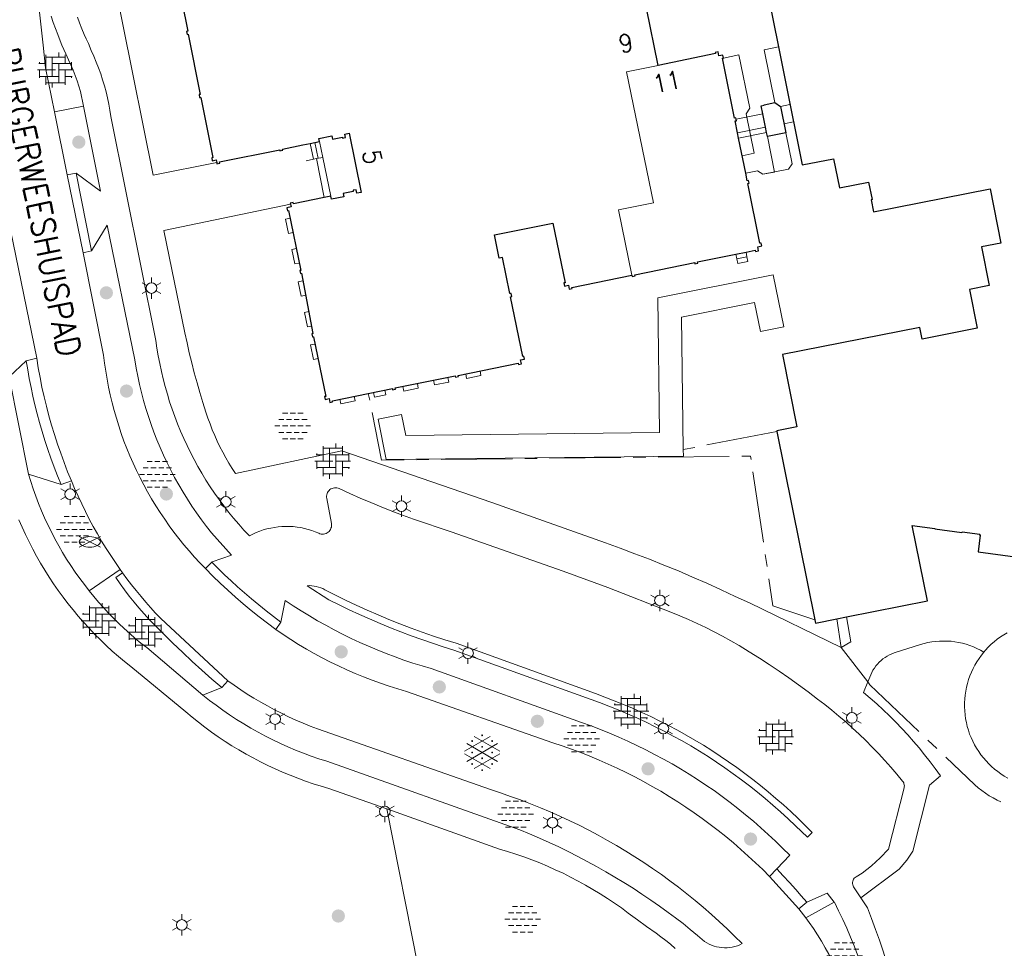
# Model space of a CAD drawing. Header units: metres. Extents: x 118574 to 118781, y 483563 to 483693.
# Tile 19 of 21: x 118738 to 118748, y 483673 to 483683. Entities that reach past the tile are written whole.
import ezdxf
from ezdxf.enums import TextEntityAlignment as Align

# ---------------------------------------------------------------- set-up
doc = ezdxf.new("R2010")
doc.units = ezdxf.units.M
doc.header["$MEASUREMENT"] = 0
doc.linetypes.add('DGN Style 2', pattern=[3.718871, 2.231323, -1.487549])
doc.linetypes.add('hek', pattern=[1.14, 0.75, -0.13, 0.13, -0.13])
for name, color, linetype, lineweight in [('Baakschild', 7, 'Continuous', 0), ('Barrier', 7, 'Continuous', 0), ('Kader', 7, 'Continuous', 0), ('Level 17', 7, 'Continuous', 0), ('Level 19', 7, 'Continuous', 0), ('Level 21', 7, 'Continuous', 0), ('Level 22', 7, 'Continuous', 0), ('Level 23', 7, 'Continuous', 0), ('Level 30', 7, 'Continuous', 0), ('Level 31', 7, 'Continuous', 0), ('Level 33', 7, 'Continuous', 0), ('Level 4', 7, 'Continuous', 0), ('Level 50', 7, 'Continuous', 0), ('Oml_ voetganger', 7, 'Continuous', 0), ('Omleiding fiets', 7, 'Continuous', 0), ('Omleiding OV', 7, 'Continuous', 0), ('Werkterrein', 7, 'Continuous', 0)]:
    doc.layers.add(name, color=color, linetype=linetype, lineweight=lineweight)
doc.styles.add('Style-STANDARD', font='STANDARD.shx')

# ---------------------------------------------------------------- blocks, each defined once
blk = doc.blocks.new('ONVERH_1')
at = {"layer": 'Barrier', "color": 7, "linetype": 'Continuous', "lineweight": 0}
for p, q in [((-0.856, 1.08), (-0.424, 1.08)), ((-0.208, 1.08), (0.224, 1.08)), ((0.44, 1.08), (0.872, 1.08)), ((-1.184, 0.536), (-0.752, 0.536)), ((-0.536, 0.536), (-0.104, 0.536)), ((0.12, 0.536), (0.552, 0.536)), ((0.768, 0.536), (1.2, 0.536)), ((-1.496, -0.008), (-1.072, -0.008)), ((-1.184, -0.544), (-0.752, -0.544)), ((-1.184, -0.544), (-0.752, -0.544)), ((-0.856, -0.008), (-0.424, -0.008)), ((-0.536, -0.544), (-0.104, -0.544)), ((-0.208, -0.008), (0.224, -0.008)), ((0.12, -0.544), (0.552, -0.544)), ((0.44, -0.008), (0.872, -0.008)), ((0.768, -0.544), (1.2, -0.544)), ((1.088, -0.008), (1.504, -0.008)), ((-0.856, -1.088), (-0.424, -1.088)), ((-0.208, -1.088), (0.224, -1.088)), ((0.44, -1.088), (0.872, -1.088))]:
    blk.add_line(p, q, dxfattribs=at)
blk = doc.blocks.new('OVERH')
at = {"layer": 'Barrier', "color": 7, "linetype": 'Continuous', "lineweight": 0}
for p, q in [((-0.808, 0), (-0.808, 1.264)), ((-0.808, 1.08), (0.816, 1.08)), ((-0.272, -0.544), (-0.272, 1.08)), ((0.272, 1.08), (0.272, 1.472)), ((0.816, 0.544), (0.816, 1.264)), ((-1.4, 0.544), (-0.808, 0.544)), ((-1.352, 0.544), (-1.352, 0.648)), ((-0.272, 0.544), (1.352, 0.544)), ((0.272, -1.08), (0.272, 0.544)), ((1.352, 0), (1.352, 0.648)), ((-1.496, 0), (0, 0)), ((-1.352, -0.648), (-1.352, 0)), ((-1.352, -0.544), (0.272, -0.544)), ((-0.808, -1.264), (-0.808, -0.544)), ((0.272, 0), (1.504, 0)), ((0.816, -1.264), (0.816, 0)), ((0.816, -0.544), (1.4, -0.544)), ((1.352, -0.648), (1.352, -0.544)), ((-0.808, -1.08), (0.816, -1.08)), ((-0.264, -1.48), (-0.264, -1.08))]:
    blk.add_line(p, q, dxfattribs=at)
blk = doc.blocks.new('GVERH')
at = {"layer": 'Barrier', "color": 7, "linetype": 'Continuous', "lineweight": 0}
for p, q in [((-1.496, 0.104), (0.656, 1.352)), ((-0.664, 1.352), (1.496, 0.104)), ((-1.304, 0.752), (1.296, -0.752)), ((0, 0), (1.296, 0.752)), ((-1.496, -0.104), (0.656, -1.344)), ((-1.304, -0.752), (0, 0)), ((-0.664, -1.344), (1.496, -0.104))]:
    blk.add_line(p, q, dxfattribs=at)
for centre in [(-0.841, 0.968), (-0.003, 1.452), (0.843, 0.968), (-0.841, 0), (-0.003, 0.484), (0.835, 0), (-0.003, -0.483), (-0.841, -0.967), (-0.003, -1.486), (0.835, -0.967)]:
    blk.add_circle(centre, 0.035, dxfattribs=at)
blk = doc.blocks.new('BOOM_1')
at = {"layer": 'Oml_ voetganger', "linetype": 'Continuous', "lineweight": 0}
h = blk.add_hatch(color=7, dxfattribs=at)
edge = h.paths.add_edge_path()
edge.add_arc((-0.003, -0.003), 0.56, 0, 360)
blk = doc.blocks.new('LANTPL_1')
at = {"layer": 'Level 50', "color": 7, "linetype": 'Continuous', "lineweight": 13}
for p, q in [((0, 0.448), (0, 0.896)), ((-0.384, 0.224), (-0.776, 0.448)), ((0.784, 0.448), (0.392, 0.224)), ((-0.384, -0.224), (-0.776, -0.456)), ((0, -0.904), (0, -0.456)), ((0.784, -0.456), (0.392, -0.224))]:
    blk.add_line(p, q, dxfattribs=at)
blk.add_circle((0.003, -0.003), 0.45, dxfattribs=at)
blk = doc.blocks.new('BRPIJP_1')
at = {"layer": 'Omleiding fiets', "color": 7, "linetype": 'Continuous', "lineweight": 0}
for p, q in [((-0.896, -0.448), (0.888, 0.44)), ((-0.896, 0.44), (0.888, -0.448))]:
    blk.add_line(p, q, dxfattribs=at)
blk.add_ellipse((-0.002, -0.006), major_axis=(0.89, 0), ratio=0.5, dxfattribs=at)
blk = doc.blocks.new('BOOM')
at = {"layer": 'Oml_ voetganger', "linetype": 'Continuous', "lineweight": 0}
h = blk.add_hatch(color=7, dxfattribs=at)
edge = h.paths.add_edge_path()
edge.add_arc((0, 0), 0.56, 0, 360)

msp = doc.modelspace()

# ---------------------------------------------------------------- linework, layer by layer
at = {"layer": 'Kader', "color": 7, "linetype": 'Continuous', "lineweight": 30}
for p, q in [((118745.419, 483681.901), (118745.391, 483682.041)), ((118745.431, 483681.845), (118745.419, 483681.901)), ((118745.137, 483681.785), (118745.125, 483681.841)), ((118745.439, 483681.802), (118745.431, 483681.845)), ((118740.629, 483681.729), (118740.728, 483681.749)), ((118745.212, 483681.417), (118745.137, 483681.785)), ((118740.848, 483681.176), (118740.779, 483681.162)), ((118745.108, 483680.565), (118745.215, 483680.587)), ((118745.539, 483678.699), (118745.937, 483676.717)), ((118746.169, 483676.726), (118746.272, 483676.746))]:
    msp.add_line(p, q, dxfattribs=at)
at = {"layer": 'Kader', "color": 7, "linetype": 'Continuous', "lineweight": 30, "flags": 128}
for points in [[(118744.29, 483682.551), (118744.167, 483683.153), (118744.208, 483683.162), (118744.201, 483683.194), (118744.192, 483683.192), (118744.066, 483683.821), (118744.076, 483683.823), (118744.07, 483683.854), (118744.06, 483683.852), (118743.933, 483684.482), (118743.943, 483684.484), (118743.937, 483684.513)], [(118739.216, 483683.541), (118739.342, 483682.91), (118739.329, 483682.907), (118739.335, 483682.877), (118739.348, 483682.879), (118739.475, 483682.246), (118739.462, 483682.244), (118739.468, 483682.213), (118739.481, 483682.215), (118739.607, 483681.582), (118739.595, 483681.579), (118739.601, 483681.548), (118739.641, 483681.557), (118739.647, 483681.529)], [(118745.437, 483683.343), (118745.804, 483681.503), (118746.135, 483681.569), (118746.197, 483681.261), (118746.503, 483681.322), (118746.54, 483681.139), (118746.531, 483681.137), (118746.556, 483681.01), (118747.784, 483681.251), (118747.896, 483680.681), (118747.692, 483680.641), (118747.772, 483680.233), (118747.566, 483680.192), (118747.646, 483679.784), (118747.067, 483679.67), (118747.042, 483679.794), (118745.599, 483679.51), (118745.748, 483678.747), (118745.538, 483678.706), (118745.539, 483678.699)], [(118745.11, 483681.984), (118745.107, 483682), (118745.094, 483681.997), (118744.966, 483682.627), (118744.978, 483682.629), (118744.972, 483682.66), (118744.93, 483682.651), (118744.922, 483682.693), (118744.891, 483682.687), (118744.894, 483682.675), (118744.29, 483682.551)], [(118745.391, 483682.041), (118745.374, 483682.125), (118745.405, 483682.131), (118745.404, 483682.136), (118745.517, 483682.16), (118745.576, 483682.12), (118745.633, 483681.841), (118745.439, 483681.802)], [(118745.125, 483681.841), (118745.1, 483681.967), (118745.113, 483681.969), (118745.11, 483681.984)], [(118740.728, 483681.749), (118740.723, 483681.781), (118740.858, 483681.809), (118740.865, 483681.776), (118740.969, 483681.797), (118740.971, 483681.785), (118741.003, 483681.791), (118740.996, 483681.829), (118741.042, 483681.838), (118741.166, 483681.215), (118741.121, 483681.206), (118741.114, 483681.243), (118741.082, 483681.237), (118741.084, 483681.224), (118740.977, 483681.202), (118740.983, 483681.169), (118740.855, 483681.143), (118740.848, 483681.176)], [(118739.647, 483681.529), (118739.649, 483681.516), (118739.68, 483681.523), (118739.677, 483681.535), (118740.31, 483681.664), (118740.312, 483681.652), (118740.343, 483681.658), (118740.34, 483681.67), (118740.554, 483681.714), (118740.629, 483681.729)], [(118745.215, 483680.587), (118745.312, 483680.607), (118745.315, 483680.594), (118745.347, 483680.601), (118745.338, 483680.642), (118745.38, 483680.651), (118745.373, 483680.681), (118745.361, 483680.679), (118745.234, 483681.307), (118745.247, 483681.31), (118745.241, 483681.341), (118745.228, 483681.338), (118745.212, 483681.417)], [(118740.423, 483681.089), (118740.429, 483681.061), (118740.386, 483681.052), (118740.392, 483681.022), (118740.404, 483681.023), (118740.532, 483680.394), (118740.52, 483680.392), (118740.527, 483680.361), (118740.539, 483680.363), (118740.66, 483679.729), (118740.649, 483679.727), (118740.655, 483679.694), (118740.667, 483679.696), (118740.794, 483679.068), (118740.782, 483679.065), (118740.787, 483679.036), (118740.83, 483679.045), (118740.838, 483679.003), (118740.866, 483679.009), (118740.864, 483679.022), (118741.242, 483679.099)], [(118740.779, 483681.162), (118740.454, 483681.095), (118740.451, 483681.107), (118740.421, 483681.101), (118740.423, 483681.089)], [(118741.242, 483679.099), (118741.495, 483679.149), (118741.497, 483679.137), (118741.528, 483679.143), (118741.525, 483679.156), (118742.157, 483679.283), (118742.159, 483679.271), (118742.191, 483679.277), (118742.188, 483679.289), (118742.819, 483679.416), (118742.822, 483679.404), (118742.853, 483679.411), (118742.844, 483679.453), (118742.886, 483679.461), (118742.879, 483679.492), (118742.866, 483679.489), (118742.738, 483680.117), (118742.75, 483680.12), (118742.743, 483680.152), (118742.731, 483680.15), (118742.653, 483680.531), (118742.62, 483680.524), (118742.57, 483680.769), (118743.182, 483680.891), (118743.311, 483680.263), (118743.3, 483680.261), (118743.306, 483680.229), (118743.347, 483680.237), (118743.355, 483680.197), (118743.385, 483680.203), (118743.383, 483680.215), (118744.014, 483680.344)], [(118744.014, 483680.344), (118744.017, 483680.329), (118744.049, 483680.336), (118744.046, 483680.348), (118744.675, 483680.476), (118744.677, 483680.464), (118744.709, 483680.471), (118744.706, 483680.483), (118745.108, 483680.565)], [(118746.272, 483676.746), (118747.122, 483676.917), (118746.962, 483677.709), (118747.199, 483677.678), (118747.199, 483677.674), (118747.486, 483677.635), (118747.487, 483677.642), (118747.673, 483677.616), (118747.671, 483677.608), (118747.679, 483677.607), (118747.656, 483677.432), (118749.703, 483677.155)], [(118745.937, 483676.717), (118745.944, 483676.681), (118746.169, 483676.726)]]:
    msp.add_lwpolyline(points, dxfattribs=at)
at = {"layer": 'Level 17', "color": 7, "linetype": 'Continuous', "lineweight": 0}
for p, q in [((118738.245, 483682.122), (118737.941, 483682.064)), ((118737.941, 483682.064), (118738.075, 483681.4)), ((118738.075, 483681.4), (118738.168, 483681.417)), ((118738.242, 483680.579), (118738.075, 483681.4)), ((118738.168, 483681.417), (118738.332, 483680.598)), ((118738.332, 483680.598), (118738.242, 483680.579)), ((118737.463, 483679.273), (118737.644, 483679.441)), ((118737.644, 483679.441), (118737.754, 483679.469)), ((118737.667, 483678.249), (118737.463, 483679.273)), ((118738.012, 483678.141), (118737.667, 483678.249)), ((118738.119, 483678.18), (118738.012, 483678.141)), ((118738.632, 483677.245), (118738.305, 483677.021)), ((118738.632, 483677.245), (118738.656, 483677.212)), ((118739.597, 483677.323), (118739.53, 483677.255)), ((118740.269, 483676.614), (118740.323, 483676.693)), ((118739.701, 483676.002), (118739.501, 483675.923)), ((118739.764, 483676.075), (118739.701, 483676.002)), ((118745.539, 483674.095), (118745.463, 483674.013)), ((118745.772, 483673.675), (118745.463, 483674.013)), ((118745.772, 483673.675), (118745.853, 483673.745)), ((118746.142, 483673.745), (118745.845, 483673.579)), ((118745.845, 483673.579), (118745.772, 483673.675))]:
    msp.add_line(p, q, dxfattribs=at)
at = {"layer": 'Level 17', "color": 7, "linetype": 'Continuous', "lineweight": 0, "flags": 128}
for points in [[(118738.194, 483685.306), (118738.66, 483682.983), (118738.978, 483681.395), (118739.647, 483681.529)], [(118737.941, 483682.064), (118737.848, 483682.527), (118737.822, 483682.765), (118737.657, 483684.25)], [(118737.754, 483679.469), (118737.231, 483682.016), (118737.109, 483682.579), (118737.087, 483682.681), (118737.059, 483682.804), (118737.029, 483682.926), (118736.998, 483683.048), (118736.965, 483683.169), (118736.931, 483683.29), (118736.895, 483683.411), (118736.858, 483683.531), (118736.819, 483683.651), (118736.687, 483684.053)], [(118738.245, 483682.122), (118738.214, 483682.277), (118738.197, 483682.334), (118738.178, 483682.39), (118738.157, 483682.446), (118738.136, 483682.501), (118738.112, 483682.556), (118738.088, 483682.611), (118738.062, 483682.673), (118738.041, 483682.719), (118738.02, 483682.765), (118738.001, 483682.811), (118737.975, 483682.875), (118737.951, 483682.939), (118737.928, 483683.004), (118737.907, 483683.069)], [(118746.423, 483673.789), (118746.347, 483673.906), (118746.342, 483673.917), (118746.338, 483673.928), (118746.336, 483673.94), (118746.336, 483673.952), (118746.337, 483673.964), (118746.341, 483673.975), (118746.347, 483673.986), (118746.354, 483673.996), (118746.362, 483674.004), (118746.372, 483674.011), (118746.438, 483674.051), (118746.535, 483674.126), (118746.627, 483674.211), (118746.712, 483674.301), (118746.877, 483674.947), (118746.879, 483674.958), (118746.88, 483674.969), (118746.879, 483674.98), (118746.876, 483674.991), (118746.873, 483675.001), (118746.867, 483675.01), (118746.861, 483675.019), (118746.8, 483675.093), (118746.738, 483675.166), (118746.674, 483675.237), (118746.609, 483675.308), (118746.543, 483675.377), (118746.475, 483675.445), (118746.406, 483675.511), (118746.336, 483675.577), (118746.264, 483675.641), (118746.192, 483675.703), (118746.118, 483675.764), (118746.043, 483675.824), (118745.967, 483675.882), (118745.867, 483675.958), (118745.767, 483676.031), (118745.665, 483676.104), (118745.563, 483676.175), (118745.459, 483676.245), (118745.355, 483676.313), (118745.249, 483676.38), (118745.143, 483676.445), (118745.056, 483676.495), (118744.969, 483676.543), (118744.88, 483676.59), (118744.791, 483676.635), (118744.7, 483676.678), (118744.609, 483676.719), (118744.517, 483676.759), (118744.424, 483676.796), (118743.763, 483677.055), (118743.292, 483677.228), (118742.114, 483677.642), (118741.717, 483677.777), (118741.603, 483677.818), (118741.49, 483677.861), (118741.378, 483677.905), (118741.267, 483677.95), (118741.156, 483677.998), (118741.046, 483678.047), (118740.936, 483678.097), (118740.924, 483678.102), (118740.912, 483678.105), (118740.899, 483678.106), (118740.886, 483678.105), (118740.873, 483678.103), (118740.861, 483678.099), (118740.849, 483678.093), (118740.838, 483678.086), (118740.829, 483678.077), (118740.82, 483678.067), (118740.813, 483678.056), (118740.808, 483678.044), (118740.804, 483678.032), (118740.802, 483678.019), (118740.802, 483678.006), (118740.804, 483677.993), (118740.854, 483677.731), (118740.855, 483677.718), (118740.855, 483677.705), (118740.853, 483677.692), (118740.849, 483677.68), (118740.844, 483677.668), (118740.837, 483677.657), (118740.829, 483677.647), (118740.819, 483677.638), (118740.808, 483677.631), (118740.797, 483677.625), (118740.785, 483677.621), (118740.772, 483677.619), (118740.759, 483677.618), (118740.746, 483677.619), (118740.733, 483677.622), (118740.721, 483677.627), (118740.684, 483677.642), (118740.647, 483677.656), (118740.609, 483677.668), (118740.57, 483677.678), (118740.531, 483677.686), (118740.492, 483677.692), (118740.452, 483677.697), (118740.413, 483677.699), (118740.373, 483677.699), (118740.333, 483677.698), (118740.293, 483677.695), (118740.254, 483677.689), (118740.215, 483677.682), (118740.176, 483677.673), (118740.137, 483677.662), (118740.1, 483677.649), (118740.063, 483677.634), (118740.026, 483677.617), (118739.991, 483677.599), (118739.934, 483677.66), (118739.879, 483677.721), (118739.825, 483677.785), (118739.773, 483677.849), (118739.723, 483677.914), (118739.673, 483677.981), (118739.625, 483678.049), (118739.579, 483678.117), (118739.534, 483678.187), (118739.491, 483678.258), (118739.45, 483678.329), (118739.41, 483678.402), (118739.372, 483678.476), (118739.335, 483678.55), (118739.3, 483678.625), (118739.267, 483678.701), (118739.236, 483678.778), (118739.206, 483678.855), (118739.178, 483678.933), (118739.152, 483679.012), (118739.128, 483679.091), (118739.105, 483679.171), (118739.084, 483679.251), (118739.065, 483679.331), (118739.048, 483679.412), (118739.033, 483679.494), (118739.019, 483679.575), (118739.008, 483679.657), (118738.535, 483682.013), (118738.524, 483682.079), (118738.512, 483682.144), (118738.499, 483682.209), (118738.483, 483682.273), (118738.466, 483682.337), (118738.447, 483682.4), (118738.427, 483682.463), (118738.404, 483682.526), (118738.38, 483682.587), (118738.355, 483682.648), (118738.327, 483682.709), (118738.297, 483682.783), (118738.275, 483682.83), (118738.253, 483682.877), (118738.228, 483682.937), (118738.205, 483682.998), (118738.183, 483683.06)], [(118738.245, 483682.122), (118738.424, 483681.228), (118738.168, 483681.417)], [(118746.217, 483676.425), (118745.251, 483676.893), (118745.102, 483676.963), (118744.953, 483677.032), (118744.804, 483677.1), (118744.653, 483677.165), (118744.503, 483677.23), (118744.351, 483677.292), (118744.198, 483677.353), (118744.045, 483677.412), (118743.892, 483677.47), (118743.737, 483677.525), (118742.542, 483677.95), (118740.964, 483678.495), (118739.845, 483678.255), (118739.809, 483678.31), (118739.775, 483678.365), (118739.742, 483678.422), (118739.711, 483678.479), (118739.681, 483678.537), (118739.653, 483678.596), (118739.626, 483678.655), (118739.601, 483678.716), (118739.577, 483678.777), (118739.555, 483678.838), (118739.534, 483678.9), (118739.501, 483679.003), (118739.47, 483679.107), (118739.44, 483679.211), (118739.411, 483679.315), (118739.384, 483679.42), (118739.359, 483679.525), (118739.335, 483679.631), (118739.312, 483679.737), (118739.092, 483680.812), (118740.423, 483681.089)], [(118738.332, 483680.598), (118738.496, 483680.868), (118738.787, 483679.452), (118738.801, 483679.366), (118738.818, 483679.28), (118738.836, 483679.194), (118738.857, 483679.109), (118738.879, 483679.024), (118738.903, 483678.94), (118738.929, 483678.856), (118738.957, 483678.773), (118738.987, 483678.691), (118739.019, 483678.609), (118739.053, 483678.528), (118739.088, 483678.448), (118739.126, 483678.369), (118739.165, 483678.291), (118739.205, 483678.213), (118739.248, 483678.137), (118739.293, 483678.061), (118739.339, 483677.986), (118739.386, 483677.913), (118739.436, 483677.841), (118739.487, 483677.769), (118739.539, 483677.699), (118739.594, 483677.631), (118739.803, 483677.398), (118739.599, 483677.326), (118739.597, 483677.323)], [(118739.53, 483677.255), (118739.471, 483677.315), (118739.413, 483677.377), (118739.358, 483677.441), (118739.303, 483677.505), (118739.25, 483677.571), (118739.198, 483677.638), (118739.148, 483677.706), (118739.1, 483677.775), (118739.053, 483677.845), (118739.007, 483677.917), (118738.963, 483677.989), (118738.921, 483678.062), (118738.881, 483678.136), (118738.842, 483678.211), (118738.804, 483678.287), (118738.769, 483678.363), (118738.735, 483678.441), (118738.703, 483678.519), (118738.672, 483678.598), (118738.644, 483678.677), (118738.617, 483678.758), (118738.592, 483678.838), (118738.569, 483678.919), (118738.547, 483679.001), (118738.527, 483679.083), (118738.51, 483679.166), (118738.494, 483679.249), (118738.48, 483679.332), (118738.467, 483679.416), (118738.457, 483679.5), (118738.242, 483680.579)], [(118737.644, 483679.441), (118737.659, 483679.348), (118737.676, 483679.255), (118737.694, 483679.162), (118737.714, 483679.069), (118737.736, 483678.977), (118737.759, 483678.885), (118737.783, 483678.794), (118737.811, 483678.699), (118737.84, 483678.604), (118737.871, 483678.51), (118737.904, 483678.417), (118737.938, 483678.324), (118737.974, 483678.232), (118738.012, 483678.141)], [(118737.754, 483679.469), (118737.771, 483679.367), (118737.789, 483679.265), (118737.809, 483679.164), (118737.832, 483679.063), (118737.856, 483678.963), (118737.882, 483678.863), (118737.91, 483678.763), (118737.94, 483678.665), (118737.972, 483678.566), (118738.006, 483678.469), (118738.042, 483678.372), (118738.079, 483678.275), (118738.119, 483678.18)], [(118738.305, 483677.021), (118738.255, 483677.086), (118738.206, 483677.152), (118738.159, 483677.219), (118738.113, 483677.287), (118738.069, 483677.355), (118738.026, 483677.425), (118737.985, 483677.496), (118737.945, 483677.568), (118737.908, 483677.641), (118737.872, 483677.714), (118737.837, 483677.789), (118737.805, 483677.864), (118737.773, 483677.939), (118737.744, 483678.016), (118737.717, 483678.093), (118737.691, 483678.171), (118737.667, 483678.249)], [(118738.119, 483678.18), (118738.153, 483678.098), (118738.189, 483678.016), (118738.227, 483677.935), (118738.266, 483677.855), (118738.306, 483677.776), (118738.348, 483677.697), (118738.392, 483677.62), (118738.437, 483677.543), (118738.484, 483677.467), (118738.532, 483677.392), (118738.581, 483677.318), (118738.632, 483677.245)], [(118737.567, 483677.77), (118737.601, 483677.692), (118737.636, 483677.614), (118737.673, 483677.537), (118737.712, 483677.461), (118737.753, 483677.385), (118737.795, 483677.311), (118737.839, 483677.238), (118737.885, 483677.165), (118737.932, 483677.094), (118737.98, 483677.024), (118738.031, 483676.955), (118738.083, 483676.887), (118738.136, 483676.82), (118738.191, 483676.754), (118738.247, 483676.69), (118738.305, 483676.627), (118738.363, 483676.565), (118738.424, 483676.504), (118738.486, 483676.445), (118738.549, 483676.387), (118738.613, 483676.331), (118738.679, 483676.276), (118738.745, 483676.223), (118739.323, 483675.747), (118739.389, 483675.692), (118739.456, 483675.638), (118739.524, 483675.586), (118739.593, 483675.535), (118739.664, 483675.485), (118739.735, 483675.437), (118739.808, 483675.391), (118739.881, 483675.346), (118739.956, 483675.303), (118740.031, 483675.262), (118740.107, 483675.222), (118740.184, 483675.184), (118740.262, 483675.147), (118740.341, 483675.113), (118740.421, 483675.08), (118740.501, 483675.049), (118740.581, 483675.019), (118740.663, 483674.991), (118740.745, 483674.965), (118740.827, 483674.941), (118741.437, 483674.725)], [(118740.269, 483676.614), (118740.181, 483676.679), (118740.095, 483676.746), (118740.011, 483676.814), (118739.927, 483676.884), (118739.845, 483676.955), (118739.764, 483677.028), (118739.685, 483677.102), (118739.606, 483677.177), (118739.53, 483677.255)], [(118739.597, 483677.323), (118739.663, 483677.257), (118739.73, 483677.191), (118739.798, 483677.127), (118739.867, 483677.063), (118739.938, 483677.001), (118740.013, 483676.937), (118740.089, 483676.874), (118740.166, 483676.812), (118740.244, 483676.752), (118740.323, 483676.693)], [(118739.701, 483676.002), (118739.596, 483676.093), (118739.492, 483676.185), (118739.389, 483676.279), (118739.287, 483676.375), (118739.187, 483676.469), (118739.09, 483676.565), (118738.993, 483676.663), (118738.937, 483676.721), (118738.883, 483676.78), (118738.829, 483676.841), (118738.778, 483676.903), (118738.728, 483676.966), (118738.679, 483677.03), (118738.633, 483677.095), (118738.587, 483677.162), (118738.656, 483677.212)], [(118738.656, 483677.212), (118738.703, 483677.148), (118738.751, 483677.085), (118738.8, 483677.023), (118738.851, 483676.962), (118738.901, 483676.903), (118738.952, 483676.844), (118739.005, 483676.786), (118739.058, 483676.729), (118739.764, 483676.075)], [(118745.86, 483674.427), (118745.734, 483674.549), (118745.657, 483674.622), (118745.578, 483674.694), (118745.498, 483674.765), (118745.417, 483674.834), (118745.335, 483674.902), (118745.251, 483674.968), (118745.166, 483675.033), (118745.08, 483675.096), (118744.993, 483675.157), (118744.905, 483675.217), (118744.816, 483675.276), (118744.725, 483675.333), (118744.634, 483675.388), (118744.542, 483675.441), (118744.449, 483675.493), (118744.355, 483675.543), (118744.259, 483675.591), (118744.163, 483675.638), (118744.067, 483675.683), (118743.969, 483675.726), (118743.871, 483675.767), (118743.772, 483675.807), (118743.672, 483675.845), (118742.142, 483676.398), (118742.029, 483676.433), (118741.917, 483676.47), (118741.805, 483676.508), (118741.694, 483676.548), (118741.584, 483676.59), (118741.474, 483676.633), (118741.365, 483676.678), (118741.256, 483676.725), (118741.148, 483676.773), (118741.041, 483676.822), (118740.934, 483676.873), (118740.828, 483676.926), (118740.599, 483677.075), (118740.623, 483677.076), (118740.648, 483677.074), (118740.672, 483677.071), (118740.695, 483677.067), (118740.719, 483677.06), (118740.742, 483677.053), (118740.765, 483677.044), (118740.786, 483677.033), (118740.841, 483677.004), (118741.003, 483676.924), (118741.115, 483676.87), (118741.229, 483676.819), (118741.344, 483676.769), (118741.459, 483676.72), (118741.575, 483676.674), (118741.692, 483676.629), (118741.809, 483676.587), (118741.927, 483676.545), (118742.046, 483676.506), (118742.165, 483676.469), (118743.631, 483675.939), (118743.73, 483675.903), (118743.828, 483675.865), (118743.926, 483675.826), (118744.022, 483675.785), (118744.118, 483675.742), (118744.213, 483675.697), (118744.308, 483675.651), (118744.401, 483675.603), (118744.494, 483675.553), (118744.586, 483675.502), (118744.677, 483675.45), (118744.767, 483675.395), (118744.856, 483675.339), (118744.944, 483675.282), (118745.031, 483675.223), (118745.117, 483675.162), (118745.202, 483675.1), (118745.285, 483675.037), (118745.368, 483674.971), (118745.449, 483674.905), (118745.529, 483674.837), (118745.609, 483674.768), (118745.686, 483674.697), (118745.763, 483674.625), (118745.838, 483674.551), (118745.912, 483674.477), (118745.86, 483674.427)], [(118739.501, 483675.923), (118738.911, 483676.423), (118738.85, 483676.471), (118738.79, 483676.521), (118738.732, 483676.572), (118738.674, 483676.624), (118738.618, 483676.677), (118738.563, 483676.732), (118738.509, 483676.787), (118738.456, 483676.844), (118738.404, 483676.902), (118738.354, 483676.961), (118738.305, 483677.021)], [(118740.323, 483676.693), (118740.369, 483676.919), (118740.453, 483676.863), (118740.537, 483676.809), (118740.622, 483676.757), (118740.708, 483676.707), (118740.795, 483676.658), (118740.883, 483676.61), (118740.972, 483676.565), (118741.062, 483676.521), (118741.153, 483676.478), (118741.244, 483676.438), (118741.336, 483676.399), (118741.429, 483676.362), (118741.523, 483676.327), (118741.617, 483676.293), (118741.711, 483676.261), (118741.807, 483676.231), (118741.903, 483676.203), (118743.486, 483675.635), (118743.585, 483675.599), (118743.683, 483675.562), (118743.78, 483675.523), (118743.876, 483675.482), (118743.972, 483675.439), (118744.066, 483675.394), (118744.16, 483675.348), (118744.253, 483675.3), (118744.346, 483675.251), (118744.437, 483675.199), (118744.527, 483675.146), (118744.617, 483675.092), (118744.705, 483675.035), (118744.792, 483674.977), (118744.878, 483674.918), (118744.963, 483674.857), (118745.047, 483674.794), (118745.13, 483674.73), (118745.211, 483674.664), (118745.292, 483674.597), (118745.371, 483674.528), (118745.448, 483674.458), (118745.525, 483674.387), (118745.6, 483674.314), (118745.674, 483674.239), (118745.539, 483674.095)], [(118745.463, 483674.013), (118745.39, 483674.087), (118745.315, 483674.159), (118745.238, 483674.23), (118745.161, 483674.299), (118745.082, 483674.367), (118745.002, 483674.434), (118744.921, 483674.499), (118744.838, 483674.563), (118744.754, 483674.625), (118744.669, 483674.685), (118744.583, 483674.744), (118744.496, 483674.801), (118744.408, 483674.857), (118744.319, 483674.911), (118744.229, 483674.963), (118744.138, 483675.013), (118744.046, 483675.062), (118743.953, 483675.109), (118743.859, 483675.155), (118743.765, 483675.198), (118743.669, 483675.24), (118743.573, 483675.28), (118743.476, 483675.319), (118743.379, 483675.355), (118743.28, 483675.39), (118743.181, 483675.423), (118741.644, 483675.961), (118741.553, 483675.988), (118741.461, 483676.017), (118741.371, 483676.048), (118741.281, 483676.081), (118741.192, 483676.115), (118741.104, 483676.152), (118741.016, 483676.19), (118740.929, 483676.23), (118740.843, 483676.272), (118740.758, 483676.316), (118740.674, 483676.361), (118740.591, 483676.408), (118740.509, 483676.457), (118740.428, 483676.508), (118740.348, 483676.56), (118740.269, 483676.614)], [(118739.764, 483676.075), (118739.832, 483676.027), (118739.9, 483675.98), (118739.969, 483675.935), (118740.039, 483675.891), (118740.111, 483675.849), (118740.183, 483675.809), (118740.255, 483675.769), (118740.329, 483675.732), (118740.403, 483675.695), (118740.479, 483675.661), (118740.555, 483675.628), (118740.631, 483675.597), (118740.708, 483675.567), (118742.527, 483674.929), (118742.633, 483674.894), (118742.739, 483674.858), (118742.844, 483674.82), (118742.949, 483674.78), (118743.053, 483674.738), (118743.156, 483674.694), (118743.258, 483674.649), (118743.36, 483674.601), (118743.461, 483674.553), (118743.561, 483674.502), (118743.659, 483674.449), (118743.757, 483674.395), (118743.854, 483674.339), (118743.951, 483674.281), (118744.045, 483674.222), (118744.139, 483674.161), (118744.232, 483674.099), (118744.324, 483674.035), (118744.415, 483673.969), (118744.504, 483673.901), (118744.592, 483673.832), (118744.679, 483673.762), (118744.765, 483673.69), (118744.85, 483673.616), (118744.933, 483673.541), (118745.015, 483673.465), (118745.095, 483673.387), (118745.175, 483673.308), (118745.149, 483673.296), (118745.124, 483673.286), (118745.097, 483673.278), (118745.07, 483673.271), (118745.043, 483673.267), (118745.015, 483673.265), (118744.988, 483673.264), (118744.96, 483673.266), (118744.933, 483673.269), (118744.905, 483673.275), (118744.879, 483673.282), (118744.853, 483673.291), (118744.827, 483673.303), (118744.803, 483673.316), (118744.779, 483673.33), (118744.704, 483673.394), (118744.629, 483673.457), (118744.552, 483673.518), (118744.474, 483673.578), (118744.395, 483673.637), (118744.304, 483673.702), (118744.212, 483673.767), (118744.12, 483673.829), (118744.026, 483673.89), (118743.931, 483673.95), (118743.836, 483674.008), (118743.739, 483674.065), (118743.642, 483674.12), (118743.544, 483674.174), (118743.445, 483674.226), (118743.345, 483674.276), (118743.245, 483674.325), (118743.143, 483674.373), (118743.041, 483674.418), (118742.938, 483674.462), (118742.835, 483674.505), (118740.807, 483675.227), (118740.723, 483675.253), (118740.641, 483675.282), (118740.559, 483675.313), (118740.477, 483675.345), (118740.397, 483675.379), (118740.317, 483675.415), (118740.237, 483675.452), (118740.159, 483675.492), (118740.082, 483675.533), (118740.006, 483675.576), (118739.931, 483675.621), (118739.856, 483675.667), (118739.783, 483675.715), (118739.711, 483675.764), (118739.64, 483675.816), (118739.57, 483675.868), (118739.501, 483675.923)], [(118746.423, 483673.789), (118746.827, 483674.091), (118746.905, 483674.188), (118746.969, 483674.281), (118747.144, 483674.975), (118747.259, 483675.075), (118747.205, 483675.15), (118747.15, 483675.223), (118747.093, 483675.296), (118747.035, 483675.367), (118746.976, 483675.437), (118746.915, 483675.506), (118746.853, 483675.573), (118746.789, 483675.64), (118746.724, 483675.705), (118746.657, 483675.768), (118746.59, 483675.83), (118746.521, 483675.891), (118746.45, 483675.95), (118746.497, 483676.062)], [(118741.437, 483674.725), (118742.622, 483674.303), (118742.707, 483674.277), (118742.793, 483674.25), (118742.877, 483674.221), (118742.961, 483674.19), (118743.045, 483674.157), (118743.127, 483674.122), (118743.209, 483674.086), (118743.29, 483674.048), (118743.37, 483674.008), (118743.449, 483673.967), (118743.527, 483673.923), (118743.605, 483673.879), (118743.681, 483673.832), (118743.757, 483673.784), (118743.831, 483673.734), (118743.904, 483673.683), (118743.976, 483673.63), (118744.072, 483673.558), (118744.169, 483673.488), (118744.268, 483673.419), (118744.319, 483673.381), (118744.37, 483673.342), (118744.419, 483673.301), (118744.468, 483673.258)], [(118745.539, 483674.095), (118745.607, 483674.023), (118745.673, 483673.951), (118745.739, 483673.877), (118745.796, 483673.812), (118745.853, 483673.745)], [(118745.853, 483673.745), (118746.068, 483673.84), (118746.142, 483673.745)], [(118746.142, 483673.745), (118746.144, 483673.743), (118746.189, 483673.653), (118746.233, 483673.562), (118746.275, 483673.47), (118746.314, 483673.377), (118746.352, 483673.284), (118746.389, 483673.189), (118746.423, 483673.095), (118746.455, 483672.999), (118746.485, 483672.903), (118746.514, 483672.806), (118746.541, 483672.709), (118746.565, 483672.611), (118746.588, 483672.513), (118746.609, 483672.414), (118746.628, 483672.315), (118746.645, 483672.215), (118746.659, 483672.115), (118746.56, 483672.098)], [(118746.965, 483671.931), (118746.899, 483672.289), (118746.875, 483672.408), (118746.849, 483672.527), (118746.821, 483672.645), (118746.792, 483672.763), (118746.761, 483672.88), (118746.728, 483672.996), (118746.693, 483673.112), (118746.656, 483673.228), (118746.617, 483673.343), (118746.577, 483673.457), (118746.535, 483673.571), (118746.491, 483673.684), (118746.423, 483673.789)], [(118746.459, 483672.081), (118746.446, 483672.159), (118746.432, 483672.237), (118746.416, 483672.314), (118746.398, 483672.39), (118746.378, 483672.467), (118746.356, 483672.543), (118746.333, 483672.618), (118746.308, 483672.692), (118746.281, 483672.767), (118746.253, 483672.84), (118746.223, 483672.913), (118746.191, 483672.985), (118746.158, 483673.056), (118746.123, 483673.127), (118746.086, 483673.197), (118746.048, 483673.265), (118746.008, 483673.333), (118745.966, 483673.4), (118745.923, 483673.466), (118745.879, 483673.531), (118745.845, 483673.579)]]:
    msp.add_lwpolyline(points, dxfattribs=at)
at = {"layer": 'Level 19', "color": 7, "linetype": 'Continuous', "lineweight": 0}
for p, q in [((118745.419, 483681.901), (118745.125, 483681.841)), ((118745.431, 483681.845), (118745.137, 483681.785))]:
    msp.add_line(p, q, dxfattribs=at)
at = {"layer": 'Level 19', "color": 7, "linetype": 'Continuous', "lineweight": 0, "flags": 128}
for points in [[(118745.515, 483681.429), (118745.392, 483681.405), (118745.336, 483681.442), (118745.212, 483681.417)], [(118746.272, 483676.746), (118746.318, 483676.485), (118746.217, 483676.425)], [(118747.716, 483676.377), (118747.734, 483676.398), (118747.763, 483676.429), (118747.793, 483676.458), (118747.824, 483676.485), (118747.856, 483676.511), (118747.89, 483676.536), (118747.925, 483676.559), (118747.961, 483676.58)], [(118746.497, 483676.062), (118746.527, 483676.138), (118746.538, 483676.163), (118746.55, 483676.186), (118746.565, 483676.208), (118746.58, 483676.23), (118746.597, 483676.25), (118746.615, 483676.27), (118746.635, 483676.288), (118746.655, 483676.305), (118746.677, 483676.32), (118746.699, 483676.334), (118746.723, 483676.347), (118746.747, 483676.358), (118746.772, 483676.368), (118747.049, 483676.457), (118747.088, 483676.468), (118747.128, 483676.477), (118747.168, 483676.484), (118747.208, 483676.489), (118747.249, 483676.492), (118747.289, 483676.493), (118747.33, 483676.493), (118747.371, 483676.49), (118747.411, 483676.485), (118747.451, 483676.478), (118747.491, 483676.469), (118747.53, 483676.458), (118747.569, 483676.446), (118747.607, 483676.431), (118747.644, 483676.415), (118747.681, 483676.397), (118747.716, 483676.377)], [(118747.967, 483675.051), (118747.931, 483675.072), (118747.896, 483675.094), (118747.862, 483675.119), (118747.829, 483675.145), (118747.798, 483675.172), (118747.768, 483675.201), (118747.739, 483675.231), (118747.712, 483675.263), (118747.686, 483675.295), (118747.662, 483675.329), (118747.64, 483675.364), (118747.619, 483675.401), (118747.6, 483675.438), (118747.583, 483675.476), (118747.567, 483675.514), (118747.554, 483675.554), (118747.542, 483675.594), (118747.533, 483675.634), (118747.525, 483675.675), (118747.519, 483675.717), (118747.515, 483675.758), (118747.513, 483675.8), (118747.514, 483675.841), (118747.516, 483675.883), (118747.52, 483675.924), (118747.526, 483675.965), (118747.534, 483676.006), (118747.544, 483676.047), (118747.556, 483676.087), (118747.57, 483676.126), (118747.585, 483676.165), (118747.603, 483676.203), (118747.622, 483676.239), (118747.643, 483676.275), (118747.666, 483676.31), (118747.69, 483676.344), (118747.716, 483676.377)], [(118741.437, 483674.725), (118741.762, 483673.078)]]:
    msp.add_lwpolyline(points, dxfattribs=at)
at = {"layer": 'Level 21', "color": 7, "linetype": 'Continuous', "lineweight": 0}
for p, q in [((118740.696, 483681.57), (118740.763, 483681.583)), ((118740.779, 483681.162), (118740.696, 483681.57)), ((118740.763, 483681.583), (118740.848, 483681.176))]:
    msp.add_line(p, q, dxfattribs=at)
at = {"layer": 'Level 22', "color": 7, "linetype": 'Continuous', "lineweight": 0}
for p, q in [((118745.515, 483681.429), (118745.439, 483681.802)), ((118740.664, 483681.563), (118740.588, 483681.548)), ((118740.696, 483681.57), (118740.664, 483681.563))]:
    msp.add_line(p, q, dxfattribs=at)
at = {"layer": 'Level 22', "color": 7, "linetype": 'Continuous', "lineweight": 0, "flags": 128}
msp.add_lwpolyline([(118744.555, 483678.508), (118744.537, 483679.902), (118745.304, 483680.056), (118745.366, 483679.751), (118745.611, 483679.801), (118745.5, 483680.348), (118744.288, 483680.104), (118744.306, 483678.686), (118741.635, 483678.656), (118741.59, 483678.877), (118741.345, 483678.829), (118741.428, 483678.405), (118744.556, 483678.439), (118744.555, 483678.508)], dxfattribs=at)
at = {"layer": 'Level 23', "color": 7, "linetype": 'hek', "lineweight": 0}
for p, q in [((118745.11, 483681.984), (118745.391, 483682.041)), ((118745.539, 483678.699), (118744.555, 483678.508)), ((118746.169, 483676.726), (118746.217, 483676.425)), ((118746.217, 483676.425), (118746.497, 483676.062))]:
    msp.add_line(p, q, dxfattribs=at)
at = {"layer": 'Level 23', "color": 7, "linetype": 'hek', "lineweight": 0, "flags": 128}
for points in [[(118745.937, 483676.717), (118745.497, 483676.864), (118745.263, 483678.439), (118741.381, 483678.397), (118741.242, 483679.099)], [(118746.497, 483676.062), (118746.517, 483676.032), (118747.622, 483674.979), (118747.658, 483674.948), (118747.695, 483674.919), (118747.734, 483674.891), (118747.773, 483674.865), (118747.814, 483674.841), (118747.856, 483674.818), (118747.898, 483674.797), (118747.941, 483674.777), (118747.985, 483674.76), (118748.03, 483674.744), (118748.075, 483674.731), (118748.121, 483674.719), (118748.168, 483674.709), (118748.214, 483674.7), (118748.261, 483674.694), (118748.309, 483674.69), (118748.356, 483674.687), (118748.403, 483674.687), (118748.451, 483674.689), (118748.498, 483674.692), (118748.545, 483674.697), (118748.592, 483674.705), (118748.638, 483674.714), (118748.685, 483674.725), (118748.73, 483674.738), (118748.775, 483674.753), (118748.819, 483674.77), (118748.863, 483674.788), (118748.906, 483674.809), (118748.948, 483674.831), (118748.989, 483674.854), (118749.029, 483674.88), (118749.068, 483674.907), (118749.106, 483674.935), (118749.142, 483674.965), (118749.178, 483674.997), (118749.212, 483675.03), (118749.244, 483675.064), (118750.891, 483675.583), (118752.047, 483675.43)]]:
    msp.add_lwpolyline(points, dxfattribs=at)
at = {"layer": 'Level 23', "color": 7, "linetype": 'hek', "lineweight": 0}
msp.add_point((118745.539, 483678.699), dxfattribs=at)
at = {"layer": 'Level 30', "color": 7, "linetype": 'Continuous', "lineweight": 0}
msp.add_line((118740.763, 483681.583), (118740.728, 483681.749), dxfattribs=at)
at = {"layer": 'Level 31', "color": 7, "linetype": 'Continuous', "lineweight": 0}
for p, q in [((118740.629, 483681.729), (118740.664, 483681.563)), ((118745.108, 483680.565), (118745.118, 483680.515)), ((118745.225, 483680.537), (118745.215, 483680.587)), ((118745.225, 483680.537), (118745.118, 483680.515))]:
    msp.add_line(p, q, dxfattribs=at)
at = {"layer": 'Level 31', "color": 7, "linetype": 'Continuous', "lineweight": 0, "flags": 128}
msp.add_lwpolyline([(118745.118, 483680.515), (118745.128, 483680.466), (118745.235, 483680.487), (118745.225, 483680.537)], dxfattribs=at)
at = {"layer": 'Level 33', "color": 7, "linetype": 'Continuous', "lineweight": 0}
msp.add_line((118740.678, 483681.739), (118740.713, 483681.573), dxfattribs=at)
at = {"layer": 'Level 4', "color": 7, "linetype": 'Continuous', "lineweight": 0, "flags": 128}
msp.add_lwpolyline([(118744.29, 483682.551), (118743.958, 483682.483), (118744.24, 483681.103), (118743.873, 483681.03), (118744.014, 483680.344)], dxfattribs=at)
at = {"layer": 'Werkterrein', "color": 7, "linetype": 'DGN Style 2', "lineweight": 0}
for p, q in [((118745.677, 483682.141), (118745.576, 483682.12)), ((118745.714, 483681.957), (118745.613, 483681.937))]:
    msp.add_line(p, q, dxfattribs=at)
at = {"layer": 'Werkterrein', "color": 7, "linetype": 'DGN Style 2', "lineweight": 0, "flags": 128}
for points in [[(118745.557, 483682.745), (118745.404, 483682.714), (118745.517, 483682.16)], [(118744.978, 483682.629), (118745.14, 483682.662), (118745.254, 483682.101), (118745.215, 483682.042), (118745.299, 483681.626), (118745.174, 483681.601)], [(118745.633, 483681.841), (118745.699, 483681.515), (118745.662, 483681.459), (118745.392, 483681.405), (118745.336, 483681.442), (118745.212, 483681.417)], [(118740.451, 483680.793), (118740.402, 483680.781), (118740.371, 483680.934), (118740.421, 483680.944)], [(118740.516, 483680.471), (118740.469, 483680.463), (118740.437, 483680.613), (118740.485, 483680.623)], [(118740.583, 483680.133), (118740.534, 483680.122), (118740.503, 483680.273), (118740.554, 483680.283)], [(118740.646, 483679.805), (118740.602, 483679.799), (118740.569, 483679.951), (118740.616, 483679.961)], [(118740.713, 483679.465), (118740.667, 483679.456), (118740.635, 483679.61), (118740.683, 483679.616)], [(118742.418, 483679.336), (118742.427, 483679.287), (118742.275, 483679.256), (118742.266, 483679.305)], [(118742.079, 483679.267), (118742.089, 483679.219), (118741.937, 483679.189), (118741.928, 483679.237)], [(118741.417, 483679.134), (118741.426, 483679.085), (118741.307, 483679.061), (118741.298, 483679.11)], [(118741.758, 483679.203), (118741.767, 483679.154), (118741.615, 483679.123), (118741.605, 483679.172)], [(118741.094, 483679.069), (118741.104, 483679.02), (118740.953, 483678.989), (118740.943, 483679.038)]]:
    msp.add_lwpolyline(points, dxfattribs=at)

# ---------------------------------------------------------------- block references
at = {"layer": 'Barrier', "color": 7, "linetype": 'Continuous', "lineweight": 0, "xscale": 0.1250023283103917, "yscale": 0.1250023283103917, "zscale": 0.1250023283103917}
for name, p in [('OVERH', (118737.951, 483682.503)), ('ONVERH_1', (118740.447, 483678.757)), ('OVERH', (118740.868, 483678.386)), ('ONVERH_1', (118739.022, 483678.247)), ('ONVERH_1', (118738.15, 483677.669)), ('OVERH', (118738.41, 483676.706)), ('OVERH', (118738.895, 483676.585)), ('OVERH', (118744.003, 483675.753)), ('ONVERH_1', (118743.485, 483675.464)), ('OVERH', (118745.526, 483675.483)), ('GVERH', (118742.44, 483675.319)), ('ONVERH_1', (118742.792, 483674.671)), ('ONVERH_1', (118742.865, 483673.565)), ('ONVERH_1', (118746.252, 483673.181))]:
    msp.add_blockref(name, p, dxfattribs=at)
at = {"layer": 'Level 50', "color": 7, "linetype": 'Continuous', "lineweight": 13, "xscale": 0.1250023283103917, "yscale": 0.1250023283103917, "zscale": 0.1250023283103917}
for p in [(118738.961, 483680.208), (118738.106, 483678.038), (118739.743, 483677.958), (118741.59, 483677.913), (118744.309, 483676.921), (118742.29, 483676.366), (118746.328, 483675.684), (118740.261, 483675.672), (118744.345, 483675.573), (118741.415, 483674.698), (118743.179, 483674.581), (118739.28, 483673.505)]:
    msp.add_blockref('LANTPL_1', p, dxfattribs=at)
at = {"layer": 'Oml_ voetganger', "color": 7, "linetype": 'Continuous', "lineweight": 0, "xscale": 0.1250023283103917, "yscale": 0.1250023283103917, "zscale": 0.1250023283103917}
for name, p in [('BOOM_1', (118738.197, 483681.744)), ('BOOM_1', (118738.487, 483680.158)), ('BOOM_1', (118738.699, 483679.124)), ('BOOM_1', (118739.118, 483678.041)), ('BOOM_1', (118740.957, 483676.379)), ('BOOM_1', (118741.989, 483676.01)), ('BOOM', (118743.02, 483675.648)), ('BOOM_1', (118744.185, 483675.148)), ('BOOM_1', (118745.263, 483674.409)), ('BOOM_1', (118740.927, 483673.599))]:
    msp.add_blockref(name, p, dxfattribs=at)
at = {"layer": 'Omleiding fiets', "color": 7, "linetype": 'Continuous', "lineweight": 0, "xscale": 0.1250023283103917, "yscale": 0.1250023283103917, "zscale": 0.1250023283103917}
msp.add_blockref('BRPIJP_1', (118738.313, 483677.537), dxfattribs=at)

# ---------------------------------------------------------------- texts
at = {"layer": 'Baakschild', "color": 7, "linetype": 'Continuous', "lineweight": 0, "style": 'Style-STANDARD'}
msp.add_text('9', height=0.188, rotation=11.54, dxfattribs=at).set_placement((118744.023, 483682.801), align=Align.MIDDLE_RIGHT)
msp.add_text('11', height=0.1875, rotation=11.54, dxfattribs=at).set_placement((118744.364, 483682.471), align=Align.TOP_CENTER)
msp.add_text('5', height=0.188, rotation=281.26, dxfattribs=at).set_placement((118741.191, 483681.569), align=Align.CENTER)
at = {"layer": 'Omleiding OV', "color": 7, "linetype": 'Continuous', "lineweight": 0, "style": 'Style-STANDARD'}
msp.add_text('BURGERWEESHUISPAD', height=0.25, rotation=281.6, dxfattribs=at).set_placement((118737.771, 483681.113), align=Align.MIDDLE_CENTER)

doc.saveas('drawing.dxf')
